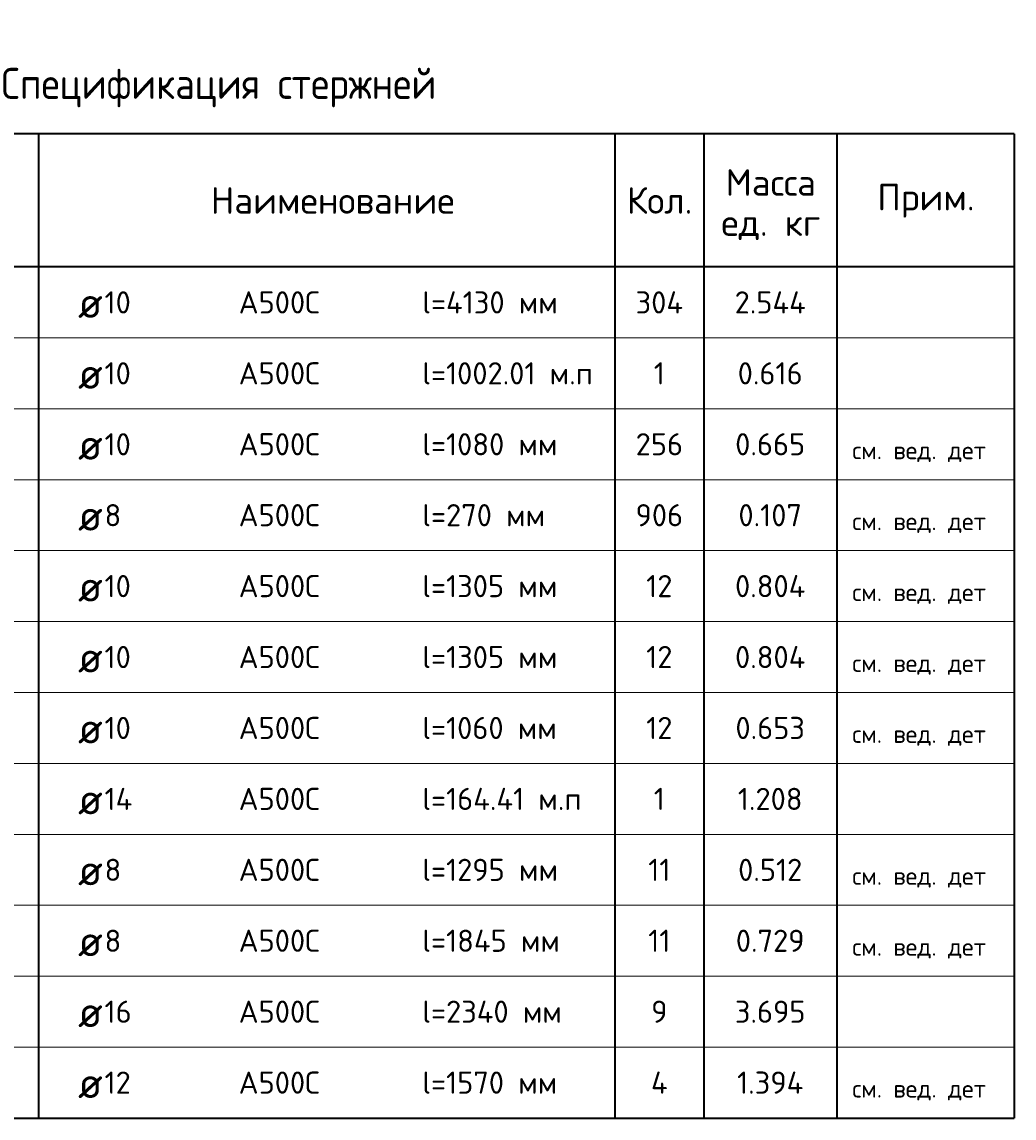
# Model space of a CAD drawing. Header units: millimetres. Extents: x 19870 to 35112, y 53280 to 64256.
# Tile 2 of 4: x 22064 to 25420, y 54688 to 58397. Entities that reach past the tile are written whole.
import ezdxf

# ---------------------------------------------------------------- set-up
doc = ezdxf.new("R2010")
doc.units = ezdxf.units.MM
doc.layers.add('Standard', color=7, linetype='Continuous', lineweight=25)
doc.styles.add('ARIAL', font='ARIAL.TTF')
doc.styles.add('ISOCPEUR', font='ISOCPEUR')

msp = doc.modelspace()

# ---------------------------------------------------------------- linework, layer by layer
at = {"layer": 'Standard', "color": 7, "linetype": 'Continuous', "lineweight": 35, "transparency": 33554687}
for p, q in [((25420, 58018), (19870, 58018)), ((22120, 58018), (22120, 57568)), ((24070, 58018), (24070, 57568)), ((24370, 58018), (24370, 57568)), ((24820, 58018), (24820, 57568)), ((25420, 58018), (25420, 57568)), ((25420, 57568), (19870, 57568)), ((22120, 57568), (22120, 57328)), ((24070, 57568), (24070, 57328)), ((24370, 57568), (24370, 57328)), ((24820, 57568), (24820, 57328)), ((25420, 57568), (25420, 57328)), ((22120, 57328), (22120, 57088)), ((24070, 57328), (24070, 57088)), ((24370, 57328), (24370, 57088)), ((24820, 57328), (24820, 57088)), ((25420, 57328), (25420, 57088)), ((22120, 57088), (22120, 56848)), ((24070, 57088), (24070, 56848)), ((24370, 57088), (24370, 56848)), ((24820, 57088), (24820, 56848)), ((25420, 57088), (25420, 56848)), ((22120, 56848), (22120, 56608)), ((24070, 56848), (24070, 56608)), ((24370, 56848), (24370, 56608)), ((24820, 56848), (24820, 56608)), ((25420, 56848), (25420, 56608)), ((22120, 56608), (22120, 56368)), ((24070, 56608), (24070, 56368)), ((24370, 56608), (24370, 56368)), ((24820, 56608), (24820, 56368)), ((25420, 56608), (25420, 56368)), ((22120, 56368), (22120, 56128)), ((24070, 56368), (24070, 56128)), ((24370, 56368), (24370, 56128)), ((24820, 56368), (24820, 56128)), ((25420, 56368), (25420, 56128)), ((22120, 56128), (22120, 55888)), ((24070, 56128), (24070, 55888)), ((24370, 56128), (24370, 55888)), ((24820, 56128), (24820, 55888)), ((25420, 56128), (25420, 55888)), ((22120, 55888), (22120, 55648)), ((24070, 55888), (24070, 55648)), ((24370, 55888), (24370, 55648)), ((24820, 55888), (24820, 55648)), ((25420, 55888), (25420, 55648)), ((22120, 55648), (22120, 55408)), ((24070, 55648), (24070, 55408)), ((24370, 55648), (24370, 55408)), ((24820, 55648), (24820, 55408)), ((25420, 55648), (25420, 55408)), ((22120, 55408), (22120, 55168)), ((24070, 55408), (24070, 55168)), ((24370, 55408), (24370, 55168)), ((24820, 55408), (24820, 55168)), ((25420, 55408), (25420, 55168)), ((22120, 55168), (22120, 54928)), ((24070, 55168), (24070, 54928)), ((24370, 55168), (24370, 54928)), ((24820, 55168), (24820, 54928)), ((25420, 55168), (25420, 54928)), ((22120, 54928), (22120, 54688)), ((24070, 54928), (24070, 54688)), ((24370, 54928), (24370, 54688)), ((24820, 54928), (24820, 54688)), ((25420, 54928), (25420, 54688)), ((19870, 54688), (25420, 54688))]:
    msp.add_line(p, q, dxfattribs=at)
at = {"layer": 'Standard', "color": 7, "linetype": 'Continuous', "lineweight": 13, "transparency": 33554687}
for p, q in [((25420, 57328), (19870, 57328)), ((25420, 57088), (19870, 57088)), ((25420, 56848), (19870, 56848)), ((25420, 56608), (19870, 56608)), ((25420, 56368), (19870, 56368)), ((25420, 56128), (19870, 56128)), ((25420, 55888), (19870, 55888)), ((25420, 55648), (19870, 55648)), ((25420, 55408), (19870, 55408)), ((25420, 55168), (19870, 55168)), ((25420, 54928), (19870, 54928)), ((25420, 54688), (19870, 54688))]:
    msp.add_line(p, q, dxfattribs=at)

# ---------------------------------------------------------------- texts
at = {"layer": 'Standard', "color": 7, "linetype": 'Continuous', "lineweight": 35, "transparency": 33554687, "style": 'ISOCPEUR'}
for s, insert, char_height, width, attachment_point in [('\\A1;{\\fISOCPEUR|i0|b0;\\H105.000000;\\W1.000000;\\C7;Спецификация стержней}\\P', (22645, 58108), 31.5, 1668.827, 8), ('\\A1;{\\fISOCPEUR|i0|b0;\\H90.000000;\\W1.000000;\\C7;Наименование}\\P', (23115.2, 57793), 27, 836, 5), ('\\A1;{\\fISOCPEUR|i0|b0;\\H90.000000;\\W1.000000;\\C7;Кол.}\\P', (24221, 57793), 27, 266.667, 5), ('\\A1;{\\fISOCPEUR|i0|b0;\\H90.000000;\\W1.000000;\\C7;Прим.}\\P', (25122, 57792.1), 27, 339.429, 5), ('\\A1;{\\fISOCPEUR|i0|b0;\\H75.000000;\\W1.000000;\\C7;l=4130 мм}\\P', (23418.2, 57448), 22.5, 485.156, 4), ('\\A1;{\\fISOCPEUR|i0|b0;\\H105.000000;\\W1.000000;\\C7;ø}\\P', (22253.6, 57448), 31.5, 137.455, 4), ('\\A1;{\\fISOCPEUR|i0|b0;\\H75.000000;\\W1.000000;\\C7;10}\\P', (22343.3, 57448), 22.5, 118.125, 4), ('\\A1;{\\fISOCPEUR|i0|b0;\\H75.000000;\\W1.000000;\\C7;А500С}\\P', (22797, 57448), 22.5, 313.077, 4), ('\\A1;{\\fISOCPEUR|i0|b0;\\H75.000000;\\W1.000000;\\C7;304}\\P', (24220, 57448), 22.5, 199.375, 5), ('\\A1;{\\fISOCPEUR|i0|b0;\\H75.000000;\\W1.000000;\\C7;2.544}\\P', (24595, 57448), 22.5, 282.857, 5), ('\\A1;{\\fISOCPEUR|i0|b0;\\H75.000000;\\W1.000000;\\C7;l=1002.01 м.п}\\P', (23418.2, 57208), 22.5, 604.756, 4), ('\\A1;{\\fISOCPEUR|i0|b0;\\H105.000000;\\W1.000000;\\C7;ø}\\P', (22253.6, 57208), 31.5, 137.455, 4), ('\\A1;{\\fISOCPEUR|i0|b0;\\H75.000000;\\W1.000000;\\C7;10}\\P', (22343.3, 57208), 22.5, 118.125, 4), ('\\A1;{\\fISOCPEUR|i0|b0;\\H75.000000;\\W1.000000;\\C7;А500С}\\P', (22797, 57208), 22.5, 313.077, 4), ('\\A1;{\\fISOCPEUR|i0|b0;\\H75.000000;\\W1.000000;\\C7;1}\\P', (24220, 57208), 22.5, 58.333, 5), ('\\A1;{\\fISOCPEUR|i0|b0;\\H75.000000;\\W1.000000;\\C7;0.616}\\P', (24595, 57208), 22.5, 250.455, 5), ('\\A1;{\\fISOCPEUR|i0|b0;\\H75.000000;\\W1.000000;\\C7;l=1080 мм}\\P', (23418.2, 56968), 22.5, 477.619, 4), ('\\A1;{\\fISOCPEUR|i0|b0;\\H105.000000;\\W1.000000;\\C7;ø}\\P', (22253.6, 56968), 31.5, 137.455, 4), ('\\A1;{\\fISOCPEUR|i0|b0;\\H75.000000;\\W1.000000;\\C7;10}\\P', (22343.3, 56968), 22.5, 118.125, 4), ('\\A1;{\\fISOCPEUR|i0|b0;\\H75.000000;\\W1.000000;\\C7;А500С}\\P', (22797, 56968), 22.5, 313.077, 4), ('\\A1;{\\fISOCPEUR|i0|b0;\\H75.000000;\\W1.000000;\\C7;256}\\P', (24220, 56968), 22.5, 191.739, 5), ('\\A1;{\\fISOCPEUR|i0|b0;\\H75.000000;\\W1.000000;\\C7;0.665}\\P', (24595, 56968), 22.5, 267.727, 5), ('\\A1;{\\fISOCPEUR|i0|b0;\\H105.000000;\\W1.000000;\\C7;ø}\\P', (22253.6, 56728), 31.5, 137.455, 4), ('\\A1;{\\fISOCPEUR|i0|b0;\\H75.000000;\\W1.000000;\\C7;8}\\P', (22343.3, 56728), 22.5, 81.667, 4), ('\\A1;{\\fISOCPEUR|i0|b0;\\H75.000000;\\W1.000000;\\C7;А500С}\\P', (22797, 56728), 22.5, 313.077, 4), ('\\A1;{\\fISOCPEUR|i0|b0;\\H75.000000;\\W1.000000;\\C7;l=270 мм}\\P', (23418.2, 56728), 22.5, 441.161, 4), ('\\A1;{\\fISOCPEUR|i0|b0;\\H75.000000;\\W1.000000;\\C7;906}\\P', (24220, 56728), 22.5, 191.739, 5), ('\\A1;{\\fISOCPEUR|i0|b0;\\H75.000000;\\W1.000000;\\C7;0.107}\\P', (24595, 56728), 22.5, 250.455, 5), ('\\A1;{\\fISOCPEUR|i0|b0;\\H75.000000;\\W1.000000;\\C7;l=1305 мм}\\P', (23418.2, 56488), 22.5, 477.619, 4), ('\\A1;{\\fISOCPEUR|i0|b0;\\H75.000000;\\W1.000000;\\C7;10}\\P', (22343.3, 56488), 22.5, 118.125, 4), ('\\A1;{\\fISOCPEUR|i0|b0;\\H75.000000;\\W1.000000;\\C7;А500С}\\P', (22797, 56488), 22.5, 313.077, 4), ('\\A1;{\\fISOCPEUR|i0|b0;\\H75.000000;\\W1.000000;\\C7;12}\\P', (24220, 56488), 22.5, 118.125, 5), ('\\A1;{\\fISOCPEUR|i0|b0;\\H75.000000;\\W1.000000;\\C7;0.804}\\P', (24595, 56488), 22.5, 275.294, 5), ('\\A1;{\\fISOCPEUR|i0|b0;\\H105.000000;\\W1.000000;\\C7;ø}\\P', (22253.6, 56488), 31.5, 137.455, 4), ('\\A1;{\\fISOCPEUR|i0|b0;\\H75.000000;\\W1.000000;\\C7;l=1305 мм}\\P', (23418.2, 56248), 22.5, 477.619, 4), ('\\A1;{\\fISOCPEUR|i0|b0;\\H105.000000;\\W1.000000;\\C7;ø}\\P', (22253.6, 56248), 31.5, 137.455, 4), ('\\A1;{\\fISOCPEUR|i0|b0;\\H75.000000;\\W1.000000;\\C7;10}\\P', (22343.3, 56248), 22.5, 118.125, 4), ('\\A1;{\\fISOCPEUR|i0|b0;\\H75.000000;\\W1.000000;\\C7;А500С}\\P', (22797, 56248), 22.5, 313.077, 4), ('\\A1;{\\fISOCPEUR|i0|b0;\\H75.000000;\\W1.000000;\\C7;12}\\P', (24220, 56248), 22.5, 118.125, 5), ('\\A1;{\\fISOCPEUR|i0|b0;\\H75.000000;\\W1.000000;\\C7;0.804}\\P', (24595, 56248), 22.5, 275.294, 5), ('\\A1;{\\fISOCPEUR|i0|b0;\\H75.000000;\\W1.000000;\\C7;l=1060 мм}\\P', (23418.2, 56008), 22.5, 477.619, 4), ('\\A1;{\\fISOCPEUR|i0|b0;\\H75.000000;\\W1.000000;\\C7;10}\\P', (22343.3, 56008), 22.5, 118.125, 4), ('\\A1;{\\fISOCPEUR|i0|b0;\\H75.000000;\\W1.000000;\\C7;А500С}\\P', (22797, 56008), 22.5, 313.077, 4), ('\\A1;{\\fISOCPEUR|i0|b0;\\H75.000000;\\W1.000000;\\C7;12}\\P', (24220, 56008), 22.5, 118.125, 5), ('\\A1;{\\fISOCPEUR|i0|b0;\\H75.000000;\\W1.000000;\\C7;0.653}\\P', (24595, 56008), 22.5, 267.727, 5), ('\\A1;{\\fISOCPEUR|i0|b0;\\H105.000000;\\W1.000000;\\C7;ø}\\P', (22253.6, 56008), 31.5, 137.455, 4), ('\\A1;{\\fISOCPEUR|i0|b0;\\H75.000000;\\W1.000000;\\C7;l=164.41 м.п}\\P', (23418.2, 55768), 22.5, 567.078, 4), ('\\A1;{\\fISOCPEUR|i0|b0;\\H105.000000;\\W1.000000;\\C7;ø}\\P', (22253.6, 55768), 31.5, 137.455, 4), ('\\A1;{\\fISOCPEUR|i0|b0;\\H75.000000;\\W1.000000;\\C7;14}\\P', (22343.3, 55768), 22.5, 126.176, 4), ('\\A1;{\\fISOCPEUR|i0|b0;\\H75.000000;\\W1.000000;\\C7;А500С}\\P', (22797, 55768), 22.5, 313.077, 4), ('\\A1;{\\fISOCPEUR|i0|b0;\\H75.000000;\\W1.000000;\\C7;1}\\P', (24220, 55768), 22.5, 58.333, 5), ('\\A1;{\\fISOCPEUR|i0|b0;\\H75.000000;\\W1.000000;\\C7;1.208}\\P', (24595, 55768), 22.5, 250.455, 5), ('\\A1;{\\fISOCPEUR|i0|b0;\\H75.000000;\\W1.000000;\\C7;l=1295 мм}\\P', (23418.2, 55528), 22.5, 477.619, 4), ('\\A1;{\\fISOCPEUR|i0|b0;\\H75.000000;\\W1.000000;\\C7;8}\\P', (22343.3, 55528), 22.5, 81.667, 4), ('\\A1;{\\fISOCPEUR|i0|b0;\\H75.000000;\\W1.000000;\\C7;А500С}\\P', (22797, 55528), 22.5, 313.077, 4), ('\\A1;{\\fISOCPEUR|i0|b0;\\H75.000000;\\W1.000000;\\C7;11}\\P', (24220, 55528), 22.5, 98.438, 5), ('\\A1;{\\fISOCPEUR|i0|b0;\\H75.000000;\\W1.000000;\\C7;0.512}\\P', (24595, 55528), 22.5, 250.455, 5), ('\\A1;{\\fISOCPEUR|i0|b0;\\H105.000000;\\W1.000000;\\C7;ø}\\P', (22253.6, 55528), 31.5, 137.455, 4), ('\\A1;{\\fISOCPEUR|i0|b0;\\H105.000000;\\W1.000000;\\C7;ø}\\P', (22253.6, 55288), 31.5, 137.455, 4), ('\\A1;{\\fISOCPEUR|i0|b0;\\H75.000000;\\W1.000000;\\C7;8}\\P', (22343.3, 55288), 22.5, 81.667, 4), ('\\A1;{\\fISOCPEUR|i0|b0;\\H75.000000;\\W1.000000;\\C7;А500С}\\P', (22797, 55288), 22.5, 313.077, 4), ('\\A1;{\\fISOCPEUR|i0|b0;\\H75.000000;\\W1.000000;\\C7;l=1845 мм}\\P', (23418.2, 55288), 22.5, 485.156, 4), ('\\A1;{\\fISOCPEUR|i0|b0;\\H75.000000;\\W1.000000;\\C7;11}\\P', (24220, 55288), 22.5, 98.438, 5), ('\\A1;{\\fISOCPEUR|i0|b0;\\H75.000000;\\W1.000000;\\C7;0.729}\\P', (24595, 55288), 22.5, 267.727, 5), ('\\A1;{\\fISOCPEUR|i0|b0;\\H75.000000;\\W1.000000;\\C7;16}\\P', (22343.3, 55048), 22.5, 118.125, 4), ('\\A1;{\\fISOCPEUR|i0|b0;\\H75.000000;\\W1.000000;\\C7;А500С}\\P', (22797, 55048), 22.5, 313.077, 4), ('\\A1;{\\fISOCPEUR|i0|b0;\\H75.000000;\\W1.000000;\\C7;l=2340 мм}\\P', (23418.2, 55048), 22.5, 501.328, 4), ('\\A1;{\\fISOCPEUR|i0|b0;\\H75.000000;\\W1.000000;\\C7;9}\\P', (24220, 55048), 22.5, 81.667, 5), ('\\A1;{\\fISOCPEUR|i0|b0;\\H75.000000;\\W1.000000;\\C7;3.695}\\P', (24595, 55048), 22.5, 267.727, 5), ('\\A1;{\\fISOCPEUR|i0|b0;\\H105.000000;\\W1.000000;\\C7;ø}\\P', (22253.6, 55048), 31.5, 137.455, 4), ('\\A1;{\\fISOCPEUR|i0|b0;\\H75.000000;\\W1.000000;\\C7;l=1570 мм}\\P', (23418.2, 54808), 22.5, 477.619, 4), ('\\A1;{\\fISOCPEUR|i0|b0;\\H105.000000;\\W1.000000;\\C7;ø}\\P', (22253.6, 54808), 31.5, 137.455, 4), ('\\A1;{\\fISOCPEUR|i0|b0;\\H75.000000;\\W1.000000;\\C7;12}\\P', (22343.3, 54808), 22.5, 118.125, 4), ('\\A1;{\\fISOCPEUR|i0|b0;\\H75.000000;\\W1.000000;\\C7;А500С}\\P', (22797, 54808), 22.5, 313.077, 4), ('\\A1;{\\fISOCPEUR|i0|b0;\\H75.000000;\\W1.000000;\\C7;4}\\P', (24220, 54808), 22.5, 90, 5), ('\\A1;{\\fISOCPEUR|i0|b0;\\H75.000000;\\W1.000000;\\C7;1.394}\\P', (24595, 54808), 22.5, 258.088, 5)]:
    msp.add_mtext(s, dxfattribs=dict(at, insert=insert, char_height=char_height, width=width, attachment_point=attachment_point))
at = {"layer": 'Standard', "color": 7, "linetype": 'Continuous', "lineweight": 35, "transparency": 33554687, "insert": (24597, 57898.7), "char_height": 90, "width": 373.354, "attachment_point": 2, "line_spacing_factor": 0.903614, "style": 'ARIAL'}
msp.add_mtext('\\A1;{\\fISOCPEUR|i0|b0;\\H90.000000;\\W1.000000;\\C7;Масса}\\P{\\fISOCPEUR|i0|b0;\\H90.000000;\\W1.000000;\\C7;ед. кг}\\P', dxfattribs=at)
at = {"layer": 'Standard', "color": 7, "linetype": 'Continuous', "lineweight": 13, "transparency": 33554687, "char_height": 18, "attachment_point": 7}
for s, insert, width, style in [('}\\P', (24872.7, 57387.9), 20.978, 'ARIAL'), ('}\\P', (24872.7, 57147.9), 20.978, 'ARIAL'), ('\\A1;{\\fISOCPEUR|i0|b0;\\H60.000000;\\W1.000000;\\C7;см. вед. дет}\\P', (24872.7, 56907.9), 485.231, 'ISOCPEUR'), ('\\A1;{\\fISOCPEUR|i0|b0;\\H60.000000;\\W1.000000;\\C7;см. вед. дет}\\P', (24872.7, 56667.9), 485.231, 'ISOCPEUR'), ('\\A1;{\\fISOCPEUR|i0|b0;\\H60.000000;\\W1.000000;\\C7;см. вед. дет}\\P', (24872.7, 56427.9), 485.231, 'ISOCPEUR'), ('\\A1;{\\fISOCPEUR|i0|b0;\\H60.000000;\\W1.000000;\\C7;см. вед. дет}\\P', (24872.7, 56187.9), 485.231, 'ISOCPEUR'), ('\\A1;{\\fISOCPEUR|i0|b0;\\H60.000000;\\W1.000000;\\C7;см. вед. дет}\\P', (24872.7, 55947.9), 485.231, 'ISOCPEUR'), ('}\\P', (24872.7, 55707.9), 20.978, 'ARIAL'), ('\\A1;{\\fISOCPEUR|i0|b0;\\H60.000000;\\W1.000000;\\C7;см. вед. дет}\\P', (24872.7, 55467.9), 485.231, 'ISOCPEUR'), ('\\A1;{\\fISOCPEUR|i0|b0;\\H60.000000;\\W1.000000;\\C7;см. вед. дет}\\P', (24872.7, 55227.9), 485.231, 'ISOCPEUR'), ('}\\P', (24872.7, 54987.9), 20.978, 'ARIAL'), ('\\A1;{\\fISOCPEUR|i0|b0;\\H60.000000;\\W1.000000;\\C7;см. вед. дет}\\P', (24872.7, 54747.9), 485.231, 'ISOCPEUR')]:
    msp.add_mtext(s, dxfattribs=dict(at, insert=insert, width=width, style=style))

doc.saveas('drawing.dxf')
